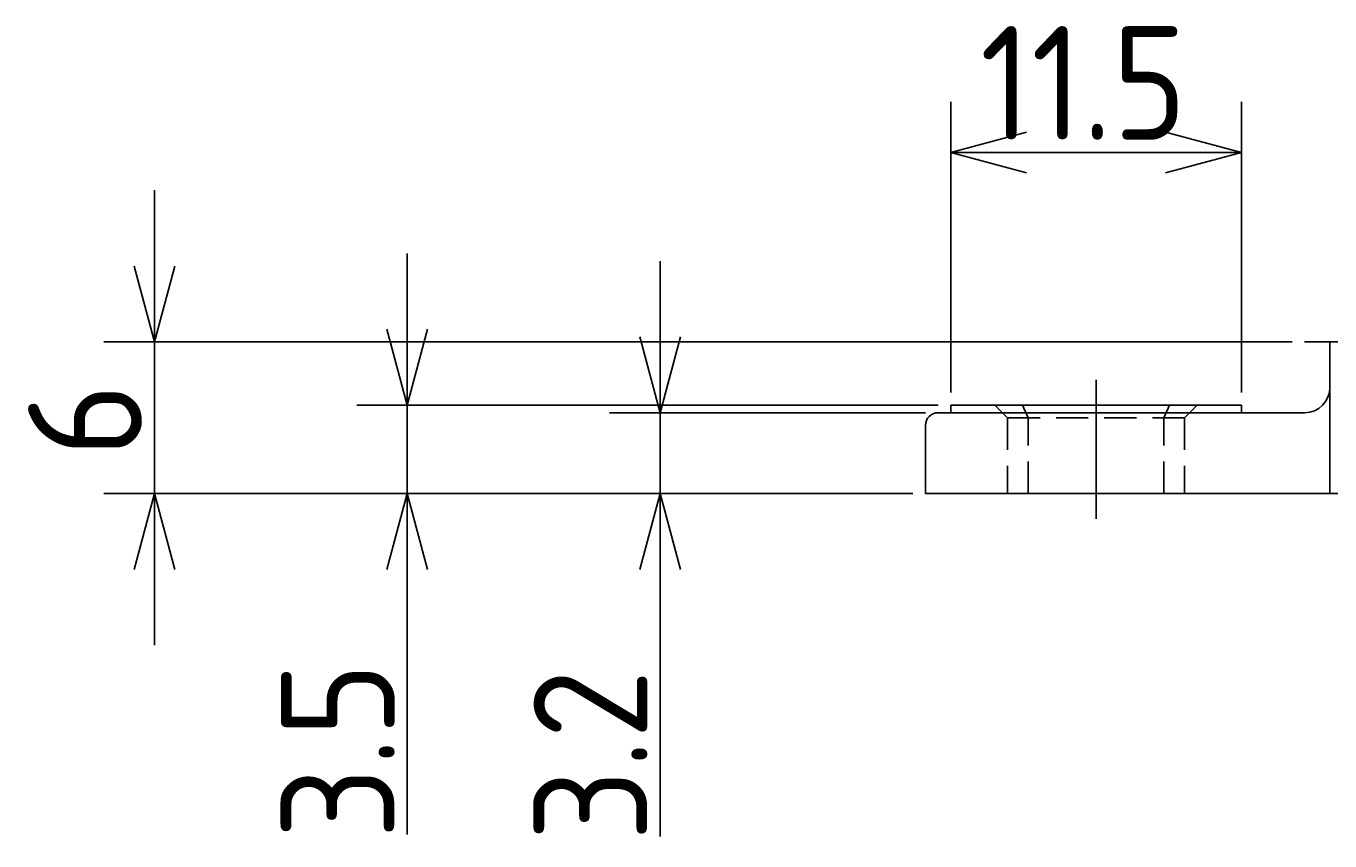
# Model space of a CAD drawing. Extents: x 55 to 178, y 18 to 182.
# Tile 1 of 11: x 72 to 124, y 18 to 50. Entities that reach past the tile are written whole.
import ezdxf

# ---------------------------------------------------------------- set-up
doc = ezdxf.new("R2010")
doc.units = 0
doc.header["$LTSCALE"] = 0.2
doc.linetypes.add('CENTER', pattern=[50.8, 31.75, -6.35, 6.35, -6.35])
doc.linetypes.add('HIDDEN', pattern=[9.525, 6.35, -3.175])
doc.layers.get('0').update_dxf_attribs({"linetype": 'CONTINUOUS'})
doc.layers.get('DEFPOINTS').update_dxf_attribs({"linetype": 'CONTINUOUS'})
for name, color, linetype in [('18-0-CON', 3, 'CONTINUOUS'), ('18-1-HID', 4, 'HIDDEN'), ('18-2-CEN', 1, 'CENTER'), ('35-0-CON', 7, 'CONTINUOUS')]:
    doc.layers.add(name, color=color, linetype=linetype)
doc.styles.add('DIMENSION', font='isocp.shx', dxfattribs={"bigfont": 'bigfont.shx'})
doc.dimstyles.get("Standard").update_dxf_attribs({"dimtxt": 0.18, "dimasz": 0.18, "dimexe": 0.18, "dimexo": 0.0625, "dimgap": 0.09, "dimtad": 0, "dimtih": 1, "dimtoh": 1, "dimzin": 0, "dimcen": 0.09, "dimazin": 3, "dimtfac": 1, "dimtofl": 0, "dimtmove": 0, "dimatfit": 3})

# ---------------------------------------------------------------- blocks, each defined once
blk = doc.blocks.new('_OPEN30')
at = {"color": 0, "linetype": 'BYBLOCK'}
for p, q in [((-1, 0.268), (0, 0)), ((0, 0), (-1, -0.268)), ((0, 0), (-1, 0))]:
    blk.add_line(p, q, dxfattribs=at)
blk = doc.blocks.new('*U85')
at = {"layer": '18-0-CON', "color": 161, "style": 'DIMENSION'}
blk.add_text('11.5', height=4.5, dxfattribs=at).set_placement((110.157, 45.5))
blk = doc.blocks.new('*D84')
at = {"layer": '18-0-CON', "color": 161}
for p, q in [((109, 35.5), (109, 47)), ((120.5, 35.5), (120.5, 47)), ((117.5, 45), (112, 45))]:
    blk.add_line(p, q, dxfattribs=at)
at = {"layer": 'DEFPOINTS', "color": 0}
for p in [(120.5, 45), (109, 35), (120.5, 35)]:
    blk.add_point(p, dxfattribs=at)
blk.add_blockref('*U85', (0, 0))
at = {"layer": '18-0-CON', "color": 161, "xscale": 3, "yscale": 3, "zscale": 3, "rotation": 180}
blk.add_blockref('_OPEN30', (109, 45), dxfattribs=at)
at = {"layer": '18-0-CON', "color": 161, "xscale": 3, "yscale": 3, "zscale": 3}
blk.add_blockref('_OPEN30', (120.5, 45), dxfattribs=at)
blk = doc.blocks.new('*U91')
at = {"layer": '18-0-CON', "color": 161, "style": 'DIMENSION'}
blk.add_text('3.2', height=4.5, rotation=90, dxfattribs=at).set_placement((97, 17.755))
blk = doc.blocks.new('*D90')
at = {"layer": '18-0-CON', "color": 161}
for p, q in [((97.5, 37.7), (97.5, 40.7)), ((108, 34.7), (95.5, 34.7)), ((97.5, 34.7), (97.5, 31.5)), ((107.5, 31.5), (95.5, 31.5)), ((97.5, 28.5), (97.5, 17.93))]:
    blk.add_line(p, q, dxfattribs=at)
at = {"layer": 'DEFPOINTS', "color": 0}
for p in [(97.5, 34.7), (108.5, 34.7), (108, 31.5)]:
    blk.add_point(p, dxfattribs=at)
blk.add_blockref('*U91', (0, 0))
at = {"layer": '18-0-CON', "color": 161, "xscale": 3, "yscale": 3, "zscale": 3}
for p, rotation in [((97.5, 34.7), 270), ((97.5, 31.5), 90)]:
    blk.add_blockref('_OPEN30', p, dxfattribs=dict(at, rotation=rotation))
blk = doc.blocks.new('*U93')
at = {"layer": '18-0-CON', "color": 161, "style": 'DIMENSION'}
blk.add_text('3.5', height=4.5, rotation=90, dxfattribs=at).set_placement((87, 17.839))
blk = doc.blocks.new('*D92')
at = {"layer": '18-0-CON', "color": 161}
for p, q in [((87.5, 38), (87.5, 41)), ((108.5, 35), (85.5, 35)), ((87.5, 35), (87.5, 31.5)), ((107.5, 31.5), (85.5, 31.5)), ((87.5, 28.5), (87.5, 18.014))]:
    blk.add_line(p, q, dxfattribs=at)
at = {"layer": 'DEFPOINTS', "color": 0}
for p in [(87.5, 35), (109, 35), (108, 31.5)]:
    blk.add_point(p, dxfattribs=at)
blk.add_blockref('*U93', (0, 0))
at = {"layer": '18-0-CON', "color": 161, "xscale": 3, "yscale": 3, "zscale": 3}
for p, rotation in [((87.5, 35), 270), ((87.5, 31.5), 90)]:
    blk.add_blockref('_OPEN30', p, dxfattribs=dict(at, rotation=rotation))
blk = doc.blocks.new('*U95')
at = {"layer": '18-0-CON', "color": 161, "style": 'DIMENSION'}
blk.add_text('6', height=4.5, rotation=90, dxfattribs=at).set_placement((77, 32.948))
blk = doc.blocks.new('*D94')
at = {"layer": '18-0-CON', "color": 161}
for p, q in [((77.5, 40.5), (77.5, 43.5)), ((122.5, 37.5), (75.5, 37.5)), ((77.5, 37.5), (77.5, 31.5)), ((107.5, 31.5), (75.5, 31.5)), ((77.5, 28.5), (77.5, 25.5))]:
    blk.add_line(p, q, dxfattribs=at)
at = {"layer": 'DEFPOINTS', "color": 0}
for p in [(123, 37.5), (77.5, 31.5), (108, 31.5)]:
    blk.add_point(p, dxfattribs=at)
blk.add_blockref('*U95', (0, 0))
at = {"layer": '18-0-CON', "color": 161, "xscale": 3, "yscale": 3, "zscale": 3}
for p, rotation in [((77.5, 37.5), 270), ((77.5, 31.5), 90)]:
    blk.add_blockref('_OPEN30', p, dxfattribs=dict(at, rotation=rotation))

msp = doc.modelspace()

# ---------------------------------------------------------------- linework, layer by layer
at = {"layer": '18-1-HID'}
for p, q in [((111.25, 34.5), (110.75, 35)), ((112.069, 34.5), (111.845, 35)), ((117.431, 34.5), (117.655, 35)), ((118.25, 34.5), (118.75, 35)), ((111.25, 34.5), (111.25, 31.5)), ((118.25, 34.5), (111.25, 34.5)), ((112.069, 31.5), (112.069, 34.5)), ((117.431, 31.5), (117.431, 34.5)), ((118.25, 34.5), (118.25, 31.5))]:
    msp.add_line(p, q, dxfattribs=at)
at = {"layer": '18-2-CEN'}
for p, q in [((123, 37.5), (137, 37.5)), ((114.75, 36), (114.75, 30.5))]:
    msp.add_line(p, q, dxfattribs=at)
at = {"layer": '35-0-CON'}
for p, q in [((124, 37.5), (124, 31.5)), ((108.5, 34.7), (123, 34.7)), ((109, 35), (120.5, 35)), ((109, 35), (109, 34.7)), ((120.5, 35), (120.5, 34.7)), ((108, 34.2), (108, 31.5)), ((108, 31.5), (152, 31.5))]:
    msp.add_line(p, q, dxfattribs=at)
for centre, radius, start, end in [((123, 35.7), 1, 270, 0), ((108.5, 34.2), 0.5, 90, 180)]:
    msp.add_arc(centre, radius, start, end, dxfattribs=at)

# ---------------------------------------------------------------- dimensions: what is measured, and where the dimension line sits
at = {"layer": '18-0-CON'}
dim = msp.add_linear_dim(base=(120.5, 45), p1=(109, 35), p2=(120.5, 35), dimstyle='Standard', override={"dimscale": 1, "dimjust": 1, "dimpost": '<>', "dimtol": 0, "dimtp": 0.1, "dimtm": 0}, dxfattribs=at)
dim.commit()
dim.dimension.update_dxf_attribs({"geometry": '*D84', "text_midpoint": (114.75, 47.75)})
for base, p1, p2, override, picture, middle in [((77.5, 31.5), (123, 37.5), (108, 31.5), {"dimscale": 1, "dimtol": 0, "dimtp": 0.1, "dimtm": 0}, '*D94', (74.75, 34.5)), ((87.5, 35), (108, 31.5), (109, 35), {"dimscale": 1, "dimjust": 1, "dimtol": 0, "dimtp": 0.1, "dimtm": 0}, '*D92', (84.75, 21.757)), ((97.5, 34.7), (108, 31.5), (108.5, 34.7), {"dimscale": 1, "dimjust": 1, "dimtol": 0, "dimtp": 0.1, "dimtm": 0}, '*D90', (94.75, 21.715))]:
    dim = msp.add_linear_dim(base=base, p1=p1, p2=p2, angle=90, dimstyle='Standard', override=override, dxfattribs=at)
    dim.commit()
    dim.dimension.update_dxf_attribs({"geometry": picture, "text_midpoint": middle})

doc.saveas('drawing.dxf')
